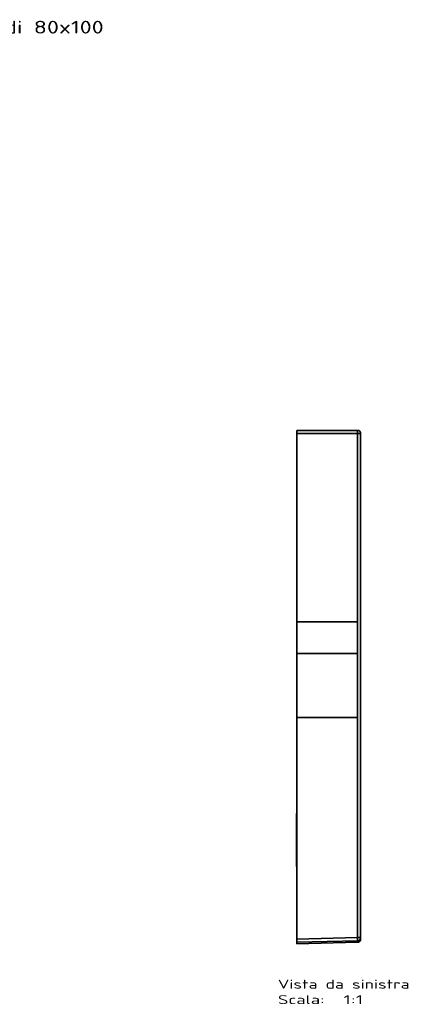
# Model space of a CAD drawing. Extents: x 92 to 1722, y -78 to 1466.
# Tile 14 of 14: x 1113 to 1722, y -78 to 1466. Entities that reach past the tile are written whole.
import ezdxf
from ezdxf.enums import TextEntityAlignment as Align

# ---------------------------------------------------------------- set-up
doc = ezdxf.new("R2010")
doc.units = 0
doc.layers.get('0').update_dxf_attribs({"lineweight": 13})
doc.styles.get("Standard").update_dxf_attribs({"font": 'isocp.shx'})

# ---------------------------------------------------------------- blocks, each defined once
blk = doc.blocks.new('BLOCK86')
at = {"color": 7, "lineweight": 13}
blk.add_text('1019 Piatto Doccia Rodi 80x100', height=20, dxfattribs=at).set_placement((130, 1422.2), (650.5, 1422.2), align=Align.FIT)
blk = doc.blocks.new('BLOCK90')
at = {"color": 7, "lineweight": 13}
for s, p, p2 in [('Vista da sinistra', (-129.6, -75.3), (76.8, -75.3)), ('Scala:', (-129.6, -99.5), (-56.7, -99.5)), ('  1:1', (-56.7, -99.5), (4, -99.5))]:
    blk.add_text(s, height=14, dxfattribs=at).set_placement(p, p2, align=Align.FIT)
blk = doc.blocks.new('BLOCK91')
at = {"color": 7, "lineweight": 35, "ltscale": 0.05055}
for p, q in [((-100, 798), (-100, 800)), ((-100, 800), (-100, 798))]:
    blk.add_line(p, q, dxfattribs=at)
at = {"color": 7, "lineweight": 35, "ltscale": 0.124994}
for p, q in [((-100, 795), (-100, 800)), ((-100, 800), (-100, 795))]:
    blk.add_line(p, q, dxfattribs=at)
at = {"color": 7, "lineweight": 35}
for p, q in [((-100, 800), (-5, 800)), ((-5, 800), (-100, 800)), ((-100, 499.9), (-100, 795)), ((-4.9, 795), (-100, 795)), ((-4.9, 795), (-100, 795)), ((-100, 499.9), (-100, 795)), ((-4.9, 499.9), (-4.9, 795)), ((-4.9, 499.9), (-4.9, 795)), ((0, 4.9), (0, 795)), ((0, 795), (0, 4.9)), ((-100, 450), (-100, 499.9)), ((-100, 499.9), (-4.9, 499.9)), ((-100, 450), (-100, 499.9)), ((-100, 499.9), (-4.9, 499.9)), ((-4.9, 450), (-4.9, 499.9)), ((-4.9, 450), (-4.9, 499.9)), ((-100, 450), (-100, 350)), ((-100, 350), (-100, 450)), ((-100, 450), (-4.9, 450)), ((-100, 450), (-4.9, 450)), ((-4.9, 450), (-4.9, 350)), ((-4.9, 350), (-4.9, 450)), ((-100, 199.2), (-100, 350)), ((-100, 2.4), (-100, 350)), ((-100, 350), (-4.9, 350)), ((-4.9, 350), (-100, 350)), ((-4.9, 4.9), (-4.9, 350)), ((-4.9, 4.9), (-4.9, 350)), ((-100.4, 199.2), (-100.4, 157.7)), ((-100.4, 199.2), (-100.4, 157.7)), ((-100.4, 199.2), (-100.4, 157.7)), ((-100.4, 189.2), (-100.4, 157.7)), ((-100.4, 189.2), (-100.4, 157.7)), ((-100.4, 157.7), (-100.4, 116.2)), ((-100.4, 157.7), (-100.4, 116.2)), ((-100.4, 157.7), (-100.4, 116.2)), ((-100.4, 157.7), (-100.4, 126.2)), ((-100.4, 157.7), (-100.4, 126.2)), ((-100, 2.4), (-100, 116.2)), ((-4.9, 4.9), (-100, 2.4)), ((-100, 2.4), (-4.9, 4.9)), ((-100, -2.6), (-4.9, -0.1)), ((-100, -2.6), (-4.9, -0.1)), ((-100, -5.1), (-4.9, -2.6)), ((-100, -5.1), (-4.9, -2.6)), ((-100, -5.1), (-4.9, -2.6))]:
    blk.add_line(p, q, dxfattribs=at)
at = {"color": 7, "lineweight": 35, "ltscale": 0.121728}
for p, q in [((0, 795), (-4.9, 795)), ((0, 795), (-4.9, 795)), ((-4.9, 4.9), (0, 4.9)), ((-4.9, 4.9), (0, 4.9))]:
    blk.add_line(p, q, dxfattribs=at)
at = {"color": 7, "lineweight": 35, "ltscale": 0.011231}
for p, q in [((-100, 199.2), (-100.4, 199.2)), ((-100, 116.2), (-100.4, 116.2)), ((-100, 116.2), (-100.4, 116.2))]:
    blk.add_line(p, q, dxfattribs=at)
at = {"color": 7, "lineweight": 35, "ltscale": 0.011215}
blk.add_line((-100, 157.7), (-100.4, 157.7), dxfattribs=at)
blk.add_line((-100, 157.7), (-100.4, 157.7), dxfattribs=at)
at = {"color": 7, "lineweight": 35, "ltscale": 0.124949}
for p, q in [((-100, 2.4), (-100, -2.6)), ((-100, -2.6), (-100, 2.4))]:
    blk.add_line(p, q, dxfattribs=at)
at = {"color": 7, "lineweight": 35, "ltscale": 0.062507}
for p, q in [((0, 2.4), (0, 4.9)), ((0, 4.9), (0, 2.4))]:
    blk.add_line(p, q, dxfattribs=at)
at = {"color": 7, "lineweight": 35, "ltscale": 0.063212}
for p, q in [((-100, -5.1), (-100, -2.6)), ((-100, -2.6), (-100, -5.1))]:
    blk.add_line(p, q, dxfattribs=at)
at = {"color": 7, "lineweight": 35, "ltscale": 0.062515}
blk.add_line((-4.9, -0.1), (-4.9, -2.6), dxfattribs=at)
at = {"color": 7, "lineweight": 35}
for centre, radius, start, end in [((-5, 795), 5, 0, 89.9864), ((-5, 4.9), 5, 271.4979, 359.998), ((-5, 4.9), 5, 271.4979, 359.998), ((-186.5, 0.1), 181.7, 0.9099, 1.489), ((-184.2, 0.2), 179.4, 0.9042, 1.4915), ((-5, 2.4), 5, 271.5033, 359.9967), ((-5, 2.4), 5, 271.5, 360), ((-5, 2.4), 5, 329.926, 0.0127), ((-5, 2.4), 5, 271.4873, 303.0024)]:
    blk.add_arc(centre, radius, start, end, dxfattribs=at)
for points, knots in [([(-4.9, 795), (-4.9, 795.9), (-4.9, 796.8), (-4.9, 797.7), (-4.9, 798.8), (-4.9, 799.6), (-5, 799.8), (-5, 799.9), (-5, 800), (-5, 800), (-5, 800), (-5, 800)], [0, 0, 0, 0, 0, 0, 6.883341, 6.883341, 6.883341, 9.825737, 9.825737, 9.825737, 10.597724, 10.597724, 10.597724, 10.597724, 10.597724, 10.597724]), ([(-5, 800), (-5, 800), (-5, 799.9), (-5, 799.8), (-4.9, 799.4), (-4.9, 798.6), (-4.9, 798), (-4.9, 797), (-4.9, 796), (-4.9, 795.7), (-4.9, 795.3), (-4.9, 795)], [0, 0, 0, 0, 0, 0, 2.399458, 2.399458, 2.399458, 7.210197, 7.210197, 7.210197, 9.621671, 9.621671, 9.621671, 9.621671, 9.621671, 9.621671]), ([(-4.9, -0.1), (-4.9, -0.1), (-4.8, 0), (-4.8, 0.1), (-4.8, 0.8), (-4.8, 2), (-4.8, 2.9), (-4.8, 3.9), (-4.9, 4.9)], [0, 0, 0, 0, 0, 0, 3.039039, 3.039039, 3.039039, 10.494789, 10.494789, 10.494789, 10.494789, 10.494789, 10.494789]), ([(-4.9, 4.9), (-4.8, 3.9), (-4.8, 2.9), (-4.8, 1.9), (-4.8, 0.7), (-4.8, 0.1), (-4.8, 0), (-4.9, -0.1), (-4.9, -0.1), (-4.9, -0.1), (-4.9, -0.1), (-4.9, -0.1)], [0, 0, 0, 0, 0, 0, 7.17933, 7.17933, 7.17933, 9.229463, 9.229463, 9.229463, 9.518242, 9.518242, 9.518242, 9.518242, 9.518242, 9.518242])]:
    blk.add_open_spline(points, degree=5, knots=knots, dxfattribs=at)

msp = doc.modelspace()

# ---------------------------------------------------------------- block references
at = {"lineweight": 0}
for name, p in [('BLOCK86', (594.5, 22.1)), ('BLOCK91', (1647.4, 22.1)), ('BLOCK90', (1647.4, 22.1))]:
    msp.add_blockref(name, p, dxfattribs=at)

doc.saveas('drawing.dxf')
